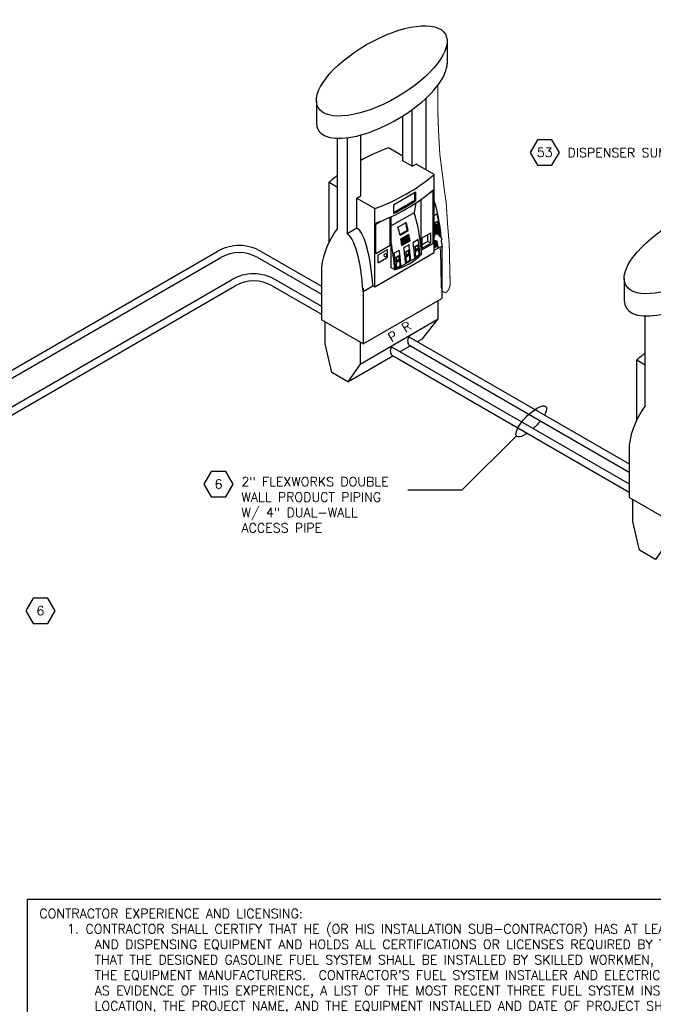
# Model space of a CAD drawing. Extents: x -15981 to -11679, y 2285 to 5601.
# Tile 98 of 103: x -13528 to -12910, y 3162 to 4121. Entities that reach past the tile are written whole.
import ezdxf
from ezdxf.enums import TextEntityAlignment as Align

# ---------------------------------------------------------------- set-up
doc = ezdxf.new("R2010")
doc.units = 0
doc.header["$MEASUREMENT"] = 0
doc.header["$PDSIZE"] = 1
doc.layers.get('0').update_dxf_attribs({"linetype": 'CONTINUOUS'})
for name, color, linetype in [('DISPENSER', 3, 'CONTINUOUS'), ('PIPING-PRODUCT-PREMIUM', 5, 'CONTINUOUS'), ('PIPING-PRODUCT-REGULAR', 4, 'CONTINUOUS'), ('TEXT', 3, 'CONTINUOUS')]:
    doc.layers.add(name, color=color, linetype=linetype)
doc.styles.add('SIMPLEX', font='simplex')

# ---------------------------------------------------------------- blocks, each defined once
blk = doc.blocks.new('HEX')
at = {"color": 3}
blk.add_lwpolyline([(-0.0577, 0.1), (-0.1155, 0), (-0.0577, -0.1), (0.0577, -0.1), (0.1155, 0), (0.0577, 0.1)], close=True, dxfattribs=at)
at = {"color": 3, "style": 'SIMPLEX'}
blk.add_attdef('D#', text='', height=0.08, dxfattribs=at).set_placement((0, 0), align=Align.MIDDLE)

msp = doc.modelspace()

# ---------------------------------------------------------------- linework, layer by layer
at = {"layer": 'DISPENSER'}
for p, q in [((-13111.15, 4100.55), (-13111.15, 4078.46)), ((-13238.57, 4042.82), (-13238.57, 4021.09)), ((-13131.74, 3975.26), (-13131.74, 4044.86)), ((-13145.15, 3978.52), (-13145.15, 4033.86)), ((-13154.49, 3983.92), (-13154.49, 4027.54)), ((-13217.97, 3918.21), (-13217.97, 4005.79)), ((-13208.63, 4006.32), (-13208.63, 3912.82)), ((-13195.23, 3949.61), (-13195.23, 4009.08)), ((-13154.49, 3988.39), (-13168.35, 3996.4)), ((-13145.15, 3978.52), (-13154.49, 3983.92)), ((-13145.15, 3978.52), (-13141.27, 3980.76)), ((-13123.78, 3970.66), (-13141.27, 3980.76)), ((-13123.78, 3894.4), (-13123.78, 3970.66)), ((-13226.18, 3963.01), (-13217.97, 3958.27)), ((-13226.18, 3904.8), (-13226.18, 3963.01)), ((-13199.1, 3947.37), (-13195.23, 3949.61)), ((-13199.1, 3918.32), (-13199.1, 3947.37)), ((-13199.1, 3947.37), (-13181.61, 3937.27)), ((-13136.34, 3896.68), (-13136.34, 3946.47)), ((-13181.61, 3861.01), (-13181.61, 3937.27)), ((-13141.66, 3942.83), (-13143.38, 3933.3)), ((-13143.38, 3933.3), (-13165.77, 3920.37)), ((-13165.77, 3879.69), (-13165.77, 3929.35)), ((-13199.1, 3918.32), (-13208.63, 3912.82)), ((-13152.21, 3894.9), (-13148.15, 3897.24)), ((-13143.21, 3900.09), (-13139.15, 3902.44)), ((-13142.78, 3896.31), (-13138.73, 3898.65)), ((-13116.25, 3899.89), (-13116.25, 3849.8)), ((-13181.61, 3861.01), (-13123.78, 3894.4)), ((-13162.21, 3877.63), (-13136.05, 3892.73)), ((-13161.71, 3889.41), (-13157.65, 3891.76)), ((-13161.28, 3885.63), (-13157.23, 3887.97)), ((-13151.78, 3891.12), (-13147.73, 3893.46)), ((-13233.71, 3880.09), (-13233.71, 3828.83)), ((-13162.21, 3877.63), (-13165.77, 3879.69)), ((-12938.57, 3869.62), (-12938.57, 3847.89)), ((-13193.14, 3856.66), (-13183.61, 3862.17)), ((-13193.14, 3859.73), (-13193.14, 3805.4)), ((-13183.61, 3862.17), (-13181.61, 3861.01)), ((-13193.14, 3805.4), (-13116.25, 3849.8)), ((-12917.97, 3745.01), (-12917.97, 3832.59)), ((-13193.14, 3805.4), (-13233.71, 3828.83)), ((-12926.18, 3789.8), (-12917.97, 3785.06)), ((-12926.18, 3731.59), (-12926.18, 3789.8)), ((-12933.71, 3706.88), (-12933.71, 3655.62)), ((-12893.14, 3632.2), (-12933.71, 3655.62))]:
    msp.add_line(p, q, dxfattribs=at)
at = {"layer": 'DISPENSER', "color": 2}
for p, q in [((-13128.54, 3952.33), (-13124.78, 3954.5)), ((-13124.78, 3903.35), (-13124.78, 3954.5)), ((-13163.42, 3941.11), (-13141.97, 3953.49)), ((-13141.97, 3953.49), (-13141.97, 3944.99)), ((-13163.42, 3941.11), (-13163.42, 3932.5)), ((-13166.77, 3901.69), (-13166.77, 3928.89)), ((-13123.78, 3930.52), (-13121.45, 3931.86)), ((-13180.61, 3922.27), (-13175.85, 3925.01)), ((-13180.61, 3893.7), (-13180.61, 3922.27)), ((-13159.05, 3919.06), (-13151.05, 3923.68)), ((-13157.08, 3911.29), (-13149.08, 3915.91)), ((-13123.78, 3923.03), (-13120.46, 3924.95)), ((-13155.24, 3901.42), (-13147.24, 3906.03)), ((-13144.01, 3904.75), (-13139.62, 3907.28)), ((-13135.39, 3908.93), (-13127.06, 3913.75)), ((-13135.39, 3898.82), (-13135.39, 3908.93)), ((-13127.06, 3903.63), (-13127.06, 3913.75)), ((-13180.61, 3893.7), (-13166.77, 3901.69)), ((-13178.25, 3892.29), (-13169.13, 3897.56)), ((-13169.13, 3889.85), (-13169.13, 3897.56)), ((-13153.01, 3899.55), (-13148.62, 3902.08)), ((-13136.34, 3896.68), (-13124.78, 3903.35)), ((-13135.39, 3898.82), (-13127.06, 3903.63)), ((-13123.78, 3899.02), (-13122.62, 3899.69)), ((-13123.78, 3896.71), (-13118.97, 3899.49)), ((-13178.25, 3884.58), (-13178.25, 3892.29)), ((-13178.25, 3884.58), (-13169.13, 3889.85)), ((-13151.31, 3884.21), (-13146.92, 3886.74)), ((-13142.31, 3889.41), (-13137.92, 3891.94)), ((-13160.81, 3878.73), (-13156.42, 3881.26)), ((-13119.82, 3829.73), (-13119.82, 3847.73)), ((-13196.07, 3785.71), (-13119.82, 3829.73)), ((-13135.31, 3810.48), (-13119.82, 3829.73)), ((-13140.16, 3807.68), (-13135.31, 3810.48))]:
    msp.add_line(p, q, dxfattribs=at)
at = {"layer": 'DISPENSER', "color": 7}
for p, q in [((-13163.42, 3933.53), (-13142.77, 3945.45)), ((-13142.77, 3945.45), (-13142.77, 3953.03)), ((-13141.97, 3944.99), (-13142.77, 3945.45)), ((-13157.26, 3912.1), (-13149.87, 3916.37)), ((-13149.08, 3915.91), (-13149.87, 3916.37)), ((-13121.26, 3921.84), (-13123.78, 3921.47)), ((-13121.74, 3921.13), (-13123.78, 3920.83)), ((-13121.1, 3920.73), (-13123.78, 3920.33)), ((-13121.58, 3920.01), (-13123.78, 3919.69)), ((-13120.93, 3919.61), (-13123.78, 3919.19)), ((-13121.41, 3918.9), (-13123.78, 3918.55)), ((-13120.77, 3918.49), (-13123.78, 3918.05)), ((-13121.25, 3917.78), (-13123.78, 3917.41)), ((-13120.6, 3917.37), (-13123.78, 3916.91)), ((-13120.44, 3916.25), (-13123.78, 3915.76)), ((-13121.08, 3916.66), (-13123.72, 3916.27)), ((-13120.92, 3915.54), (-13123.55, 3915.16)), ((-13156.2, 3907.65), (-13154.83, 3908.44)), ((-13155.95, 3906.34), (-13154.58, 3907.13)), ((-13155.9, 3906.08), (-13152.93, 3907.79)), ((-13154.6, 3908.57), (-13153.23, 3909.36)), ((-13154.35, 3907.26), (-13152.98, 3908.05)), ((-13154.07, 3905.69), (-13152.7, 3906.48)), ((-13154.02, 3905.43), (-13152.65, 3906.22)), ((-13153, 3909.5), (-13151.63, 3910.29)), ((-13152.75, 3908.19), (-13151.38, 3908.98)), ((-13152.7, 3907.93), (-13151.33, 3908.72)), ((-13152.47, 3906.61), (-13151.1, 3907.4)), ((-13152.42, 3906.35), (-13151.05, 3907.14)), ((-13151.4, 3910.42), (-13150.03, 3911.21)), ((-13151.15, 3909.11), (-13149.78, 3909.9)), ((-13151.1, 3908.85), (-13149.73, 3909.64)), ((-13150.87, 3907.54), (-13149.5, 3908.33)), ((-13150.82, 3907.28), (-13149.45, 3908.07)), ((-13150.6, 3905.96), (-13149.23, 3906.75)), ((-13150.55, 3905.7), (-13149.18, 3906.49)), ((-13149.8, 3911.34), (-13148.43, 3912.14)), ((-13149.27, 3908.46), (-13147.9, 3909.25)), ((-13149.22, 3908.2), (-13147.85, 3908.99)), ((-13149, 3906.89), (-13147.63, 3907.68)), ((-13148.95, 3906.62), (-13147.58, 3907.41)), ((-13148.74, 3905.31), (-13147.37, 3906.1)), ((-13129.84, 3905.24), (-13129.84, 3912.14)), ((-13120.27, 3915.14), (-13123.78, 3914.62)), ((-13120.11, 3914.02), (-13123.78, 3913.48)), ((-13120.75, 3914.43), (-13123.39, 3914.04)), ((-13155.67, 3904.77), (-13154.3, 3905.56)), ((-13155.62, 3904.5), (-13154.25, 3905.3)), ((-13155.4, 3903.19), (-13154.03, 3903.98)), ((-13155.35, 3902.93), (-13153.98, 3903.72)), ((-13155.14, 3901.62), (-13153.77, 3902.4)), ((-13153.8, 3904.12), (-13152.43, 3904.91)), ((-13153.75, 3903.85), (-13152.38, 3904.64)), ((-13153.54, 3902.54), (-13152.17, 3903.33)), ((-13152.2, 3905.04), (-13150.83, 3905.83)), ((-13152.15, 3904.78), (-13150.78, 3905.57)), ((-13151.94, 3903.46), (-13150.57, 3904.25)), ((-13150.34, 3904.39), (-13148.97, 3905.18)), ((-13129.84, 3905.24), (-13135.39, 3902.03)), ((-13127.06, 3903.63), (-13129.84, 3905.24))]:
    msp.add_line(p, q, dxfattribs=at)
at = {"layer": 'DISPENSER', "color": 1}
for p, q in [((-13121.9, 3922.25), (-13123.78, 3921.97)), ((-13121.9, 3922.25), (-13123.78, 3921.97)), ((-13123.78, 3916.33), (-13123.72, 3916.27)), ((-13123.72, 3916.27), (-13123.78, 3916.2)), ((-13122.98, 3923.5), (-13122.78, 3922.12)), ((-13121.9, 3922.25), (-13121.26, 3921.84)), ((-13121.26, 3921.84), (-13121.74, 3921.13)), ((-13121.74, 3921.13), (-13121.1, 3920.73)), ((-13121.1, 3920.73), (-13121.58, 3920.01)), ((-13121.58, 3920.01), (-13120.93, 3919.61)), ((-13120.93, 3919.61), (-13121.41, 3918.9)), ((-13121.41, 3918.9), (-13120.77, 3918.49)), ((-13120.77, 3918.49), (-13121.25, 3917.78)), ((-13121.25, 3917.78), (-13120.6, 3917.37)), ((-13120.6, 3917.37), (-13121.08, 3916.66)), ((-13121.08, 3916.66), (-13120.44, 3916.25)), ((-13120.44, 3916.25), (-13120.92, 3915.54)), ((-13120.92, 3915.54), (-13120.27, 3915.14)), ((-13123.78, 3915.34), (-13123.55, 3915.16)), ((-13123.55, 3915.16), (-13123.78, 3914.89)), ((-13123.78, 3914.36), (-13123.39, 3914.04)), ((-13123.39, 3914.04), (-13123.78, 3913.59)), ((-13123.78, 3913.38), (-13123.22, 3912.92)), ((-13120.59, 3913.31), (-13123.22, 3912.92)), ((-13123.22, 3912.92), (-13123.14, 3912.36)), ((-13120.27, 3915.14), (-13120.75, 3914.43)), ((-13120.75, 3914.43), (-13120.11, 3914.02)), ((-13120.11, 3914.02), (-13120.59, 3913.31)), ((-13120.59, 3913.31), (-13120.51, 3912.75))]:
    msp.add_line(p, q, dxfattribs=at)
at = {"layer": 'DISPENSER', "const_width": 1}
msp.add_lwpolyline([(-13120.27, 4057.38), (-13120.27, 4032.28), (-13119.52, 4012.69), (-13118.27, 3990.19), (-13115.77, 3971.02), (-13113.68, 3953.94), (-13112.01, 3942.69), (-13110.76, 3922.27), (-13109.09, 3902.69), (-13108.68, 3883.94), (-13108.26, 3866.43), (-13108.35, 3861.99), (-13109.43, 3858.75), (-13111.35, 3855.99), (-13113.08, 3855.53), (-13115.47, 3856.37), (-13116.79, 3859.81), (-13117.05, 3864.52), (-13117.09, 3870.24), (-13117.25, 3875.21), (-13117.25, 3881.22), (-13117.37, 3885.3), (-13117.49, 3889.5), (-13117.61, 3894.55), (-13117.92, 3899.64)], dxfattribs=at)
at = {"layer": 'DISPENSER', "color": 2}
for points in [[(-13156.34, 3907.71), (-13148.34, 3912.33)], [(-13196.07, 3807.09), (-13196.07, 3785.71), (-13207.98, 3768.53), (-13223.46, 3777.47), (-13230.14, 3805.38), (-13230.14, 3826.77)], [(-13157.04, 3797.94), (-13147.04, 3803.71)], [(-13207.98, 3768.53), (-13163.92, 3793.96)], [(-12896.07, 3633.89), (-12896.07, 3612.51), (-12907.98, 3595.32), (-12923.46, 3604.26), (-12930.14, 3632.18), (-12930.14, 3653.56)]]:
    msp.add_lwpolyline(points, dxfattribs=at)
at = {"layer": 'DISPENSER', "color": 7}
for points in [[(-13155.95, 3906.34, 0.001852), (-13156.2, 3907.65)], [(-13155.67, 3904.77, 0.00185), (-13155.9, 3906.08, 0.00185)], [(-13154.58, 3907.13, 0.001855), (-13154.83, 3908.44)], [(-13154.35, 3907.26, 0.001852), (-13154.6, 3908.57)], [(-13154.3, 3905.56, 0.001853), (-13154.53, 3906.87)], [(-13154.07, 3905.69, 0.00185), (-13154.3, 3907)], [(-13152.98, 3908.05, 0.001855), (-13153.23, 3909.36)], [(-13152.75, 3908.19, 0.001852), (-13153, 3909.5)], [(-13152.7, 3906.48, 0.001853), (-13152.93, 3907.79)], [(-13152.47, 3906.61, 0.00185), (-13152.7, 3907.93)], [(-13152.43, 3904.91, 0.001852), (-13152.65, 3906.22)], [(-13152.2, 3905.04, 0.001849), (-13152.42, 3906.35)], [(-13151.38, 3908.98, 0.001855), (-13151.63, 3910.29)], [(-13151.15, 3909.11, 0.001852), (-13151.4, 3910.42)], [(-13151.1, 3907.4, 0.001853), (-13151.33, 3908.72)], [(-13150.87, 3907.54, 0.00185), (-13151.1, 3908.85)], [(-13150.83, 3905.83, 0.001852), (-13151.05, 3907.14, 0.001852)], [(-13150.6, 3905.96, 0.001849), (-13150.82, 3907.28, 0.001849)], [(-13149.78, 3909.9, 0.001855), (-13150.03, 3911.21)], [(-13149.27, 3908.46, 0.004071), (-13149.8, 3911.34, 0.004071)], [(-13149.5, 3908.33, 0.001853), (-13149.73, 3909.64)], [(-13149.23, 3906.75, 0.001852), (-13149.45, 3908.07, 0.001852)], [(-13149, 3906.89, 0.001849), (-13149.22, 3908.2, 0.001849)], [(-13148.97, 3905.18, 0.001851), (-13149.18, 3906.49, 0.001851)], [(-13148.74, 3905.31, 0.001848), (-13148.95, 3906.62, 0.001848)], [(-13147.9, 3909.25), (-13147.9, 3909.25, 0.004293), (-13148.43, 3912.14)], [(-13147.63, 3907.68), (-13147.63, 3907.68, 0.001822), (-13147.85, 3908.99)], [(-13147.37, 3906.1), (-13147.37, 3906.1, 0.001749), (-13147.58, 3907.41)], [(-13155.4, 3903.19, 0.001849), (-13155.62, 3904.5, 0.001849)], [(-13155.14, 3901.62, 0.001848), (-13155.35, 3902.93)], [(-13154.03, 3903.98, 0.001852), (-13154.25, 3905.3, 0.001852)], [(-13153.8, 3904.12, 0.001849), (-13154.02, 3905.43)], [(-13153.77, 3902.4, 0.001851), (-13153.98, 3903.72)], [(-13153.54, 3902.54, 0.001848), (-13153.75, 3903.85)], [(-13152.17, 3903.33, 0.001851), (-13152.38, 3904.64)], [(-13151.94, 3903.46, 0.001848), (-13152.15, 3904.78)], [(-13150.57, 3904.25, 0.001851), (-13150.78, 3905.57)], [(-13150.34, 3904.39, 0.001848), (-13150.55, 3905.7)]]:
    msp.add_lwpolyline(points, format="xyb", dxfattribs=at)
at = {"layer": 'DISPENSER'}
for points in [[(-13123.78, 3909.96), (-13123.15, 3910.75), (-13123.38, 3912.33), (-13120.38, 3912.77), (-13116.53, 3908.54), (-13116.36, 3907.36), (-13116.83, 3906.34), (-13115.89, 3899.94), (-13119.95, 3899.34), (-13120.85, 3905.47), (-13123.78, 3906.28)], [(-13120.06, 3900.06), (-13122.88, 3899.65), (-13123.78, 3905.8)]]:
    msp.add_lwpolyline(points, dxfattribs=at)
for points in [[(-13120.22, 3901.14), (-13121.4, 3900.77, -0.46232), (-13122.37, 3901.37), (-13123.06, 3906.08)], [(-13122.71, 3905.98), (-13121.62, 3905.29, -0.243692), (-13121.31, 3904.18), (-13121.9, 3900.78)], [(-13122.98, 3905.56), (-13121.95, 3904.91, -0.226401), (-13121.8, 3904.28), (-13122.33, 3901.23)]]:
    msp.add_lwpolyline(points, format="xyb", dxfattribs=at)
at = {"layer": 'DISPENSER', "color": 2}
for points in [[(-13162.75, 3893.56, -0.305739), (-13162.51, 3894.06), (-13158.12, 3896.6, -0.531751), (-13157.75, 3896.42)], [(-13141.75, 3890.6, 0.441442), (-13141.4, 3890.49), (-13138.92, 3891.92, 0.191447), (-13138.69, 3892.21, 0.189181), (-13139.07, 3896.72, 0.433762), (-13139.42, 3896.82), (-13141.87, 3895.4, 0.195171), (-13142.1, 3895.11, 0.178806), (-13141.75, 3890.6)], [(-13150.75, 3885.41, 0.441442), (-13150.4, 3885.29), (-13147.92, 3886.73, 0.191447), (-13147.69, 3887.02, 0.189181), (-13148.07, 3891.52, 0.433762), (-13148.42, 3891.63), (-13150.87, 3890.21, 0.195171), (-13151.1, 3889.91, 0.178806), (-13150.75, 3885.41)], [(-13160.25, 3879.92, 0.441442), (-13159.9, 3879.81), (-13157.42, 3881.24, 0.191447), (-13157.19, 3881.53, 0.189181), (-13157.57, 3886.04, 0.433762), (-13157.92, 3886.14), (-13160.37, 3884.72, 0.195171), (-13160.6, 3884.43, 0.178806), (-13160.25, 3879.92)]]:
    msp.add_lwpolyline(points, format="xyb", dxfattribs=at)
at = {"layer": 'DISPENSER', "color": 1}
for points in [[(-13142.47, 3899.47, -0.001985), (-13142.27, 3897.62), (-13142.27, 3897.62, 0.543613), (-13141.9, 3897.43), (-13139.67, 3898.72, 0.297132), (-13139.42, 3899.2), (-13139.42, 3899.2, 0.002001), (-13139.63, 3901.05, 0.539267), (-13140.01, 3901.24), (-13142.22, 3899.96, 0.297833)], [(-13160.97, 3888.79, -0.001985), (-13160.77, 3886.94), (-13160.77, 3886.94, 0.543613), (-13160.4, 3886.75), (-13158.17, 3888.04, 0.297132), (-13157.92, 3888.52), (-13157.92, 3888.52, 0.002001), (-13158.13, 3890.37, 0.539267), (-13158.51, 3890.56), (-13160.72, 3889.28, 0.297833)], [(-13151.47, 3894.27, -0.001985), (-13151.27, 3892.42), (-13151.27, 3892.42, 0.543613), (-13150.9, 3892.23), (-13148.67, 3893.52, 0.297132), (-13148.42, 3894.01), (-13148.42, 3894.01, 0.002001), (-13148.63, 3895.86, 0.539267), (-13149.01, 3896.04), (-13151.22, 3894.76, 0.297833)]]:
    msp.add_lwpolyline(points, format="xyb", close=True, dxfattribs=at)
at = {"layer": 'DISPENSER'}
for centre, radius, start, end in [((-13105.37, 3820.54), 186.8, 109.70383, 118.75156), ((-13105.37, 3820.54), 186.8, 127.06958, 130.29617), ((-13244.59, 4113.14), 186.8, 289.70383, 310.29617), ((-13244.59, 4098.71), 186.8, 289.70383, 310.29617), ((-13152.21, 3868.75), 82.29, 143.05088, 172.07743), ((-13178.97, 3936.86), 61.55, 285.79898, 314.20102), ((-12805.37, 3647.33), 186.8, 127.06958, 130.29617), ((-12852.21, 3695.54), 82.29, 143.05088, 172.07743)]:
    msp.add_arc(centre, radius, start, end, dxfattribs=at)
at = {"layer": 'DISPENSER', "color": 2}
for centre, radius, start, end in [((-13246.5, 4099.81), 186.8, 296.40808, 304.0252), ((-13121.2, 3931.43), 0.5, 12.05874, 120), ((-13139.5, 3907.06), 0.25, 7.99248, 120), ((-13120.75, 3912.57), 2, 324.06615, 6.32529), ((-13152.76, 3899.12), 0.5, 120, 188.00171), ((-13148.5, 3901.87), 0.25, 7.99249, 120), ((-13143.76, 3904.31), 0.5, 120, 188.00171), ((-13147.17, 3887.17), 0.5, 300, 4.36113), ((-13142.43, 3889.62), 0.25, 184.37972, 300), ((-13138.17, 3892.37), 0.5, 300, 4.36113), ((-13160.93, 3878.94), 0.25, 184.37972, 300), ((-13156.67, 3881.69), 0.5, 300, 4.36113), ((-13151.43, 3884.43), 0.25, 184.37972, 300)]:
    msp.add_arc(centre, radius, start, end, dxfattribs=at)
at = {"layer": 'DISPENSER'}
for centre in [(-13174.86, 4071.51), (-12874.86, 3898.3)]:
    msp.add_ellipse(centre, major_axis=(-61.98, -35.78), ratio=0.413103, dxfattribs=at)
for centre, major_axis, ratio, start_param, end_param in [((-13174.86, 4049.77), (-61.98, -35.78), 0.413103, 6.043584, 9.196117), ((-13131.79, 3892.67), (-2.11, 65.07), 0.244624, 4.956517, 5.628974), ((-13151.4, 3881.35), (-2.11, 65.07), 0.244624, 4.880239, 5.628974), ((-13199.15, 3853.78), (-2.11, 65.07), 0.244624, 4.833761, 6.148341), ((-13208.69, 3848.27), (-2.11, 65.07), 0.244624, 4.833761, 6.148341), ((-13131.79, 3892.67), (-2.11, 65.07), 0.244624, 4.871248, 4.921949), ((-13131.79, 3892.67), (-2.11, 65.07), 0.244624, 4.871248, 4.921949), ((-13177.55, 3866.25), (-2.11, 65.07), 0.244624, 4.880239, 5.328056), ((-12874.86, 3876.57), (-61.98, -35.78), 0.413103, 6.043584, 9.196117)]:
    msp.add_ellipse(centre, major_axis=major_axis, ratio=ratio, start_param=start_param, end_param=end_param, dxfattribs=at)
at = {"layer": 'DISPENSER', "color": 2}
for centre, start_param, end_param in [((-13168.47, 3871.49), 5.362633, 5.524395), ((-13160.47, 3876.11), 5.362633, 5.524395), ((-13168.47, 3871.49), 5.182346, 5.294844), ((-13160.47, 3876.11), 5.182346, 5.294844), ((-13152.97, 3880.44), 4.889465, 5.126567), ((-13171.47, 3869.76), 4.889465, 5.126567), ((-13166.97, 3872.36), 4.890753, 5.127124), ((-13161.97, 3875.24), 4.889465, 5.126567), ((-13157.97, 3877.55), 4.890753, 5.127124), ((-13176.47, 3866.87), 4.890753, 5.127124)]:
    msp.add_ellipse(centre, major_axis=(-2.11, 65.07), ratio=0.244624, start_param=start_param, end_param=end_param, dxfattribs=at)
at = {"layer": 'DISPENSER', "color": 7}
msp.add_ellipse((-13161.27, 3876.57), major_axis=(-2.11, 65.07), ratio=0.244624, start_param=5.362633, end_param=5.506849, dxfattribs=at)
at = {"layer": 'DISPENSER', "color": 1}
msp.add_ellipse((-13171.37, 3891.96), major_axis=(0, 1.67), ratio=0.698745, dxfattribs=at)
at = {"layer": 'DISPENSER', "color": 2}
msp.add_open_spline([(-13117.42, 3909.51), (-13117.43, 3909.62), (-13117.44, 3909.74), (-13118.02, 3915.64), (-13118.78, 3921.21), (-13120.01, 3928.13), (-13120.35, 3929.86), (-13120.71, 3931.53)], degree=3, knots=[4.9670864, 4.9670864, 4.9670864, 4.9670864, 4.9724958, 4.9724958, 5.2499643, 5.2499643, 5.346627, 5.346627, 5.346627, 5.346627], dxfattribs=at)
msp.add_open_spline([(-13118.76, 3912.79), (-13119.23, 3917.02), (-13119.8, 3921.1), (-13120.46, 3924.95)], degree=3, dxfattribs=at)
at = {"layer": 'DISPENSER'}
for p in [(-13153.64, 3902.34), (-13152.04, 3903.26), (-13150.44, 3904.19), (-13148.84, 3905.11)]:
    msp.add_point(p, dxfattribs=at)
at = {"layer": 'PIPING-PRODUCT-PREMIUM'}
for p, q in [((-13836.8, 3570.32, 0), (-13321.24, 3867.98, 0)), ((-13278.94, 3868.3), (-13233.71, 3842.2)), ((-13833.37, 3564.37, 0), (-13317.8, 3862.02, 0)), ((-13281.8, 3862.02), (-13233.71, 3834.26)), ((-13164.78, 3802.4), (-12933.71, 3669)), ((-13165.22, 3794.71), (-12933.71, 3661.05))]:
    msp.add_line(p, q, dxfattribs=at)
for radius in [42.87, 36]:
    msp.add_arc((-13299.8, 3830.85, 0), radius, 60, 120, dxfattribs=at)
msp.add_ellipse((-13164.78, 3798.49), major_axis=(0, 3.91), ratio=0.45242, start_param=0, end_param=2.887656, dxfattribs=at)
at = {"layer": 'PIPING-PRODUCT-REGULAR'}
for p, q in [((-13845.16, 3601.14, 0), (-13335.23, 3895.54, 0)), ((-13843.32, 3594.27, 0), (-13331.8, 3889.59, 0)), ((-13295.8, 3889.59, 0), (-13233.71, 3853.75)), ((-13292.36, 3895.54, 0), (-13233.71, 3861.69)), ((-13147.89, 3812.15), (-12933.71, 3688.49)), ((-13148.34, 3804.46), (-12933.71, 3680.54))]:
    msp.add_line(p, q, dxfattribs=at)
at = {"layer": 'PIPING-PRODUCT-REGULAR', "extrusion": (2.59719e-09, 1.53013e-08, 1)}
for radius in [42.87, 36]:
    msp.add_arc((-13313.8, 3858.42, 0), radius, 60, 120, dxfattribs=at)
at = {"layer": 'PIPING-PRODUCT-REGULAR'}
msp.add_ellipse((-13147.89, 3808.24), major_axis=(0, 3.91), ratio=0.45242, start_param=0, end_param=2.887656, dxfattribs=at)
at = {"layer": 'TEXT', "linetype": 'Continuous'}
msp.add_lwpolyline([(-13149.53, 3663.3), (-13096.42, 3663.3), (-13043.42, 3715.67)], dxfattribs=at)
msp.add_lwpolyline([(-13520.29, 3264.27), (-12359.98, 3264.27), (-12359.98, 2606.21), (-13520.29, 2606.21)], close=True, dxfattribs=at)
at = {"layer": 'TEXT', "extrusion": (0, 0, -1)}
for start_param, end_param in [(5.284483, 10.263812), (10.656918, 11.173308)]:
    msp.add_ellipse((-13029.18, 3729.95), major_axis=(-14.16, -14.36), ratio=0.320896, start_param=start_param, end_param=end_param, dxfattribs=at)

# ---------------------------------------------------------------- block references
at = {"layer": 'TEXT'}
ref = msp.add_blockref('HEX', (-13016.06, 3992.11), dxfattribs=dict(at, xscale=123.759022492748, yscale=123.759022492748, zscale=123.759022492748))
ref.add_attrib('D#', '53', dxfattribs={"layer": '0', "height": 9, "style": 'SIMPLEX'}).set_placement((-13016.06, 3992.11), align=Align.MIDDLE)
ref = msp.add_blockref('HEX', (-13333.96, 3668.77), dxfattribs=dict(at, xscale=123.759022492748, yscale=123.759022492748, zscale=123.759022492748))
ref.add_attrib('D#', '6', dxfattribs={"layer": '0', "height": 9, "style": 'SIMPLEX'}).set_placement((-13333.96, 3668.77), align=Align.MIDDLE)
ref = msp.add_blockref('HEX', (-13507.71, 3545.39, 0), dxfattribs=dict(at, xscale=123.759022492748, yscale=123.759022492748, zscale=123.759022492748))
ref.add_attrib('D#', '6', dxfattribs={"layer": '0', "height": 9, "style": 'SIMPLEX'}).set_placement((-13507.71, 3545.39, 0), align=Align.MIDDLE)

# ---------------------------------------------------------------- texts
at = {"layer": 'DISPENSER', "style": 'SIMPLEX'}
for s, p in [('R', (-13151.92, 3816.07)), ('P', (-13165.31, 3806.88))]:
    msp.add_text(s, height=9, rotation=30.86983, dxfattribs=at).set_placement(p)
at = {"layer": 'TEXT', "char_height": 9, "attachment_point": 1, "style": 'SIMPLEX'}
for s, insert, width in [('\\pt153;DISPENSER SUMP', (-12993.77, 3996.32), 119.1701), ('\\pt153;2" FLEXWORKS DOUBLE WALL PRODUCT PIPING W/ 4" DUAL-WALL ACCESS PIPE', (-13311.67, 3675.66), 165.7626)]:
    msp.add_mtext(s, dxfattribs=dict(at, insert=insert, width=width))
at = {"layer": 'TEXT', "linetype": 'Continuous', "insert": (-13535.7, 3254.72), "char_height": 9, "width": 1155.8294, "attachment_point": 1, "style": 'SIMPLEX'}
msp.add_mtext("\\pi-27,l54;CONTRACTOR EXPERIENCE AND LICENSING:\\P\\pi-27,l81;1.^ICONTRACTOR SHALL CERTIFY THAT HE (OR HIS INSTALLATION SUB-CONTRACTOR) HAS AT LEAST FOUR YEARS EXPERIENCE INSTALLING UNDERGROUND GASOLINE STORAGE TANKS AND DISPENSING EQUIPMENT AND HOLDS ALL CERTIFICATIONS OR LICENSES REQUIRED BY THE STATE IN WHICH THE PROJECT IS TO BE CONSTRUCTED.\\~ HE SHALL ALSO ASSURE THAT THE DESIGNED GASOLINE FUEL SYSTEM SHALL BE INSTALLED BY SKILLED WORKMEN, LICENSED BY THE STATE IN WHICH THE PROJECT IS CONSTRUCTED AND CERTIFIED BY THE EQUIPMENT MANUFACTURERS.\\~ CONTRACTOR'S FUEL SYSTEM INSTALLER AND ELECTRICIAN SHALL HAVE PRIOR EXPERIENCE WITH FUEL SYSTEMS AND RELATED EQUIPMENT.\\~ AS EVIDENCE OF THIS EXPERIENCE, A LIST OF THE MOST RECENT THREE FUEL SYSTEM INSTALLATIONS PERFORMED BY THIS CONTRACTOR WITH COMPLETE DESCRIPTIONS OF THE LOCATION, THE PROJECT NAME, AND THE EQUIPMENT INSTALLED AND DATE OF PROJECT SHALL BE SUBMITTED TO THE CONTRACTING OFFICER PRIOR TO AWARD OF CONTRACT.^J^JCONTRACTOR CERTIFICATION OF LICENSING AND EXPERIENCE. CONTRACTOR SHALL CERTIFY THAT HE (OR HIS INSTALLATION SUBCONTRACTOR IS A CERTIFIED INSTALLER AND/OR AUTHORIZED SERVICE CONTRACTOR FOR THE FOLLOWING EQUIPMENT MANUFACTURERS, AS APPLICABLE TO THE SYSTEM BEING INSTALLED:\\P\\pl108;a.^IDRESSER WAYNE.\\Pb.^IVEEDER-ROOT\\Pc.^IRED JACKET\\Pd.^IOPW\\Pe.^ICONTAINMENT SOLUTIONS / XERXES\\Pf.^IOPW/FLEXWORKS\\P\\pl81;2.^ICONTRACTOR SHALL ALSO CERTIFY THAT HE (OR HIS INSTALLATION SUBCONTRACTOR) HOLDS ALL NECESSARY LICENSES AND MANUFACTURER CERTIFICATIONS FOR CONSTRUCTION AND INSTALLATION REQUIRED UNDER THIS CONTRACT AT THE PROJECT LOCATION. THESE CERTIFICATIONS SHALL BE SUBMITTED IN WRITING TO THE CONTRACTING OFFICER BEFORE AWARD OF CONTRACT.\\~ CHANGING OF SUBCONTRACTORS AFTER THIS CERTIFICATION WILL REQUIRE RE-CERTIFICATION OF THE NEW SUBCONTRACTOR, SHOWING REQUISITE EXPERIENCE AND RESUBMITTAL TO THE CONTRACTING OFFICER PRIOR TO THE NEW SUBCONTRACTOR PERFORMING ANY WORK ON THE JOBSITE.\\P3.^ICONTRACTOR SHALL CERTIFY THAT THE INSTALLATION OF THE PETROLEUM-SYSTEM-RELATED ELECTRICAL COMPONENTS WILL BE DONE BY AN EXPERIENCED CONTRACTOR OR SUBCONTRACTOR. THIS PETROLEUM ELECTRICAL CONTRACTOR SHALL HAVE FUEL ELECTRICAL SYSTEM EXPERIENCE WITH SYSTEMS SIMILAR TO THOSE INSTALLED UNDER THIS CONTRACT. (PETROLEUM-SYSTEM-RELATED COMPONENTS ARE THOSE ESSENTIAL TO THE LEGAL OPERATION OF THE PETROLEUM STORAGE, DISPENSING, LEAK DETECTION, AND EMERGENCY EQUIPMENT. THEY INCLUDE, BUT ARE NOT LIMITED TO: DISPENSERS, SUBMERSIBLE PUMPS, PUMP CONTROLLERS, LEAK DETECTION EQUIPMENT, VAPOR RECOVERY SYSTEMS, EMERGENCY SHUT-OFF SWITCHES, AND ALL CONDUIT RELATED TO THESE SYSTEMS.) AS EVIDENCE OF THIS EXPERIENCE, A LIST OF THE MOST RECENT FIVE FUEL SYSTEM INSTALLATIONS PERFORMED BY THIS CONTRACTOR WITH COMPLETE DESCRIPTIONS OF THE LOCATION, THE PROJECT NAME, AND THE EQUIPMENT INSTALLED AND DATE OF PROJECT SHALL BE SUBMITTED TO THE CONTRACTING OFFICER BEFORE CONSTRUCTION BEGINS. NOTE: IT IS PREFERRED BUT NOT MANDATORY THAT THE PETROLEUM ELECTRICAL SUBCONTRACTOR BE A SUBCONTRACTOR TO THE PETROLEUM SYSTEM INSTALLER. IF THE PETROLEUM ELECTRICAL INSTALLER IS A SUBCONTRACTOR OF THE PETROLEUM SYSTEMS INSTALLER DESCRIBED IN 1, ABOVE, AND WORKED ON THE PROJECTS SUBMITTED UNDER THAT PARAGRAPH, CONTRACTOR SHALL SO CERTIFY AND NO ADDITIONAL PROJECTS NEED BE REPORTED.\\P4.^ITHE LICENSED, EXPERIENCED AND MANUFACTURER-CERTIFIED FUEL SYSTEM INSTALLERS DESCRIBED IN B. 1-3 ABOVE SHALL REMAIN ON-SITE DURING ALL ACTIVE PHASES OF THE FUEL SYSTEM INSTALLATION.\\~ UNLICENSED, UN-EXPERIENCED AND NON-MANUFACTURER-CERTIFIED LABORERS MAY NOT PERFORM SUBSTANTIAL WORK WITHOUT A LICENSED, EXPERIENCED AND MANUFACTURER-CERTIFIED FUEL SYSTEM INSTALLER PRESENT.{\\fArial|b0|i0|c0|p34;”}", dxfattribs=at)

doc.saveas('drawing.dxf')
